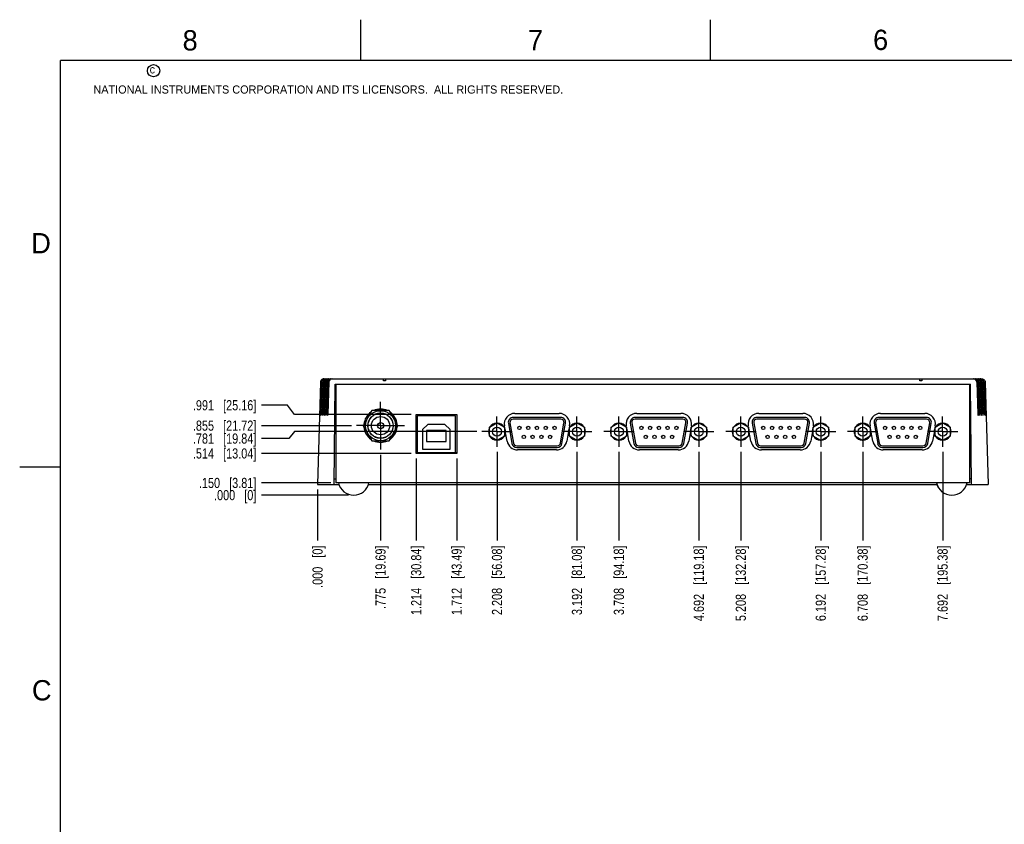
# Model space of a CAD drawing. Header units: inches. Extents: x 0 to 34, y 0 to 22.
# Tile 2 of 13: x 0 to 12.1, y 12.1 to 22. Entities that reach past the tile are written whole.
import ezdxf

# ---------------------------------------------------------------- set-up
doc = ezdxf.new("R2010")
doc.units = ezdxf.units.IN
doc.header["$LTSCALE"] = 1.87
doc.header["$MEASUREMENT"] = 0
doc.linetypes.add('CENTER', pattern=[0.6, 0.375, -0.075, 0.075, -0.075])
doc.layers.get('0').update_dxf_attribs({"linetype": 'CONTINUOUS'})
doc.layers.add('DEFAULT_1', color=7, linetype='CENTER')
doc.layers.add('DIMENSIONS', color=7, linetype='CONTINUOUS')
doc.styles.get("Standard").update_dxf_attribs({"font": 'txt', "width": 0.8})
doc.styles.add('TEXTSTYLE_2', font='txt')
doc.dimstyles.new('DIMSTYLE_1', dxfattribs={"dimtxt": 0.125, "dimasz": 0.18, "dimexe": 0.18, "dimexo": 0.0625, "dimgap": 0.09, "dimtad": 0, "dimtih": 1, "dimtoh": 1, "dimdec": 3, "dimzin": 4, "dimdsep": 46, "dimtxsty": 'STANDARD', "dimblk": '_FILLED', "dimblk1": '_FILLED', "dimblk2": '_FILLED', "dimcen": 0.09, "dimadec": 0, "dimazin": 0, "dimtp": 0.001, "dimtm": 0.001, "dimtfac": 1, "dimtdec": 3, "dimtofl": 0, "dimtmove": 0, "dimatfit": 3, "dimldrblk": '_FILLED', "dimfxl": 1, "dimtolj": 1, "dimtzin": 4, "dimarcsym": 0})

# ---------------------------------------------------------------- blocks, each defined once
blk = doc.blocks.new('*D0')
at = {"layer": 'DIMENSIONS', "color": 2, "linetype": 'CONTINUOUS'}
blk.add_line((3.828, 16.3), (2.975, 16.3), dxfattribs=at)
at = {"layer": 'DIMENSIONS', "color": 2, "linetype": 'CONTINUOUS', "insert": (2.912, 16.363), "char_height": 0.125, "width": 1.125, "attachment_point": 3, "line_spacing_factor": 0.9}
blk.add_mtext('.150{\\Ftxt.shx;\\W1.000000;\\H0.125000; }[3.81]', dxfattribs=at)
blk = doc.blocks.new('_FILLED')
at = {"color": 0, "linetype": 'BYBLOCK'}
blk.add_solid([(0, 0), (-1, 0.174), (-1, -0.174)], dxfattribs=at)
blk = doc.blocks.new('*D1')
at = {"layer": 'DIMENSIONS', "color": 2, "linetype": 'CONTINUOUS'}
blk.add_line((4.048, 16.15), (2.975, 16.15), dxfattribs=at)
at = {"layer": 'DIMENSIONS', "color": 2, "linetype": 'CONTINUOUS', "insert": (2.912, 16.213), "char_height": 0.125, "width": 0.825, "attachment_point": 3, "line_spacing_factor": 0.9}
blk.add_mtext('.000{\\Ftxt.shx;\\W1.000000;\\H0.125000; }[0]', dxfattribs=at)
blk = doc.blocks.new('*D2')
at = {"layer": 'DIMENSIONS', "color": 2, "linetype": 'CONTINUOUS'}
blk.add_line((4.817, 16.664), (2.975, 16.664), dxfattribs=at)
at = {"layer": 'DIMENSIONS', "color": 2, "linetype": 'CONTINUOUS', "insert": (2.912, 16.726), "char_height": 0.125, "width": 1.225, "attachment_point": 3, "line_spacing_factor": 0.9}
blk.add_mtext('.514{\\Ftxt.shx;\\W1.000000;\\H0.125000; }[13.04]', dxfattribs=at)
blk = doc.blocks.new('*D3')
at = {"layer": 'DIMENSIONS', "color": 2, "linetype": 'CONTINUOUS'}
for p, q in [((3.313, 16.846), (2.975, 16.846)), ((3.381, 16.932), (3.313, 16.846)), ((5.626, 16.932), (3.381, 16.932))]:
    blk.add_line(p, q, dxfattribs=at)
at = {"layer": 'DIMENSIONS', "color": 2, "linetype": 'CONTINUOUS', "insert": (2.912, 16.909), "char_height": 0.125, "width": 1.225, "attachment_point": 3, "line_spacing_factor": 0.9}
blk.add_mtext('.781{\\Ftxt.shx;\\W1.000000;\\H0.125000; }[19.84]', dxfattribs=at)
blk = doc.blocks.new('*D4')
at = {"layer": 'DIMENSIONS', "color": 2, "linetype": 'CONTINUOUS'}
blk.add_line((4.083, 17.005), (2.975, 17.005), dxfattribs=at)
at = {"layer": 'DIMENSIONS', "color": 2, "linetype": 'CONTINUOUS', "insert": (2.912, 17.068), "char_height": 0.125, "width": 1.225, "attachment_point": 3, "line_spacing_factor": 0.9}
blk.add_mtext('.855{\\Ftxt.shx;\\W1.000000;\\H0.125000; }[21.72]', dxfattribs=at)
blk = doc.blocks.new('*D5')
at = {"layer": 'DIMENSIONS', "color": 2, "linetype": 'CONTINUOUS'}
for p, q in [((3.295, 17.256), (2.975, 17.256)), ((3.381, 17.141), (3.295, 17.256)), ((4.817, 17.141), (3.381, 17.141))]:
    blk.add_line(p, q, dxfattribs=at)
at = {"layer": 'DIMENSIONS', "color": 2, "linetype": 'CONTINUOUS', "insert": (2.912, 17.319), "char_height": 0.125, "width": 1.225, "attachment_point": 3, "line_spacing_factor": 0.9}
blk.add_mtext('.991{\\Ftxt.shx;\\W1.000000;\\H0.125000; }[25.16]', dxfattribs=at)
blk = doc.blocks.new('*D6')
at = {"layer": 'DIMENSIONS', "color": 2, "linetype": 'CONTINUOUS'}
blk.add_line((4.441, 16.648), (4.441, 15.593), dxfattribs=at)
at = {"layer": 'DIMENSIONS', "color": 2, "linetype": 'CONTINUOUS', "insert": (4.378, 15.53), "char_height": 0.125, "width": 1.225, "attachment_point": 3, "rotation": 90, "line_spacing_factor": 0.9}
blk.add_mtext('.775{\\Ftxt.shx;\\W1.000000;\\H0.125000; }[19.69]', dxfattribs=at)
blk = doc.blocks.new('*D7')
at = {"layer": 'DIMENSIONS', "color": 2, "linetype": 'CONTINUOUS'}
blk.add_line((3.666, 16.218), (3.666, 15.593), dxfattribs=at)
at = {"layer": 'DIMENSIONS', "color": 2, "linetype": 'CONTINUOUS', "insert": (3.603, 15.53), "char_height": 0.125, "width": 0.825, "attachment_point": 3, "rotation": 90, "line_spacing_factor": 0.9}
blk.add_mtext('.000{\\Ftxt.shx;\\W1.000000;\\H0.125000; }[0]', dxfattribs=at)
blk = doc.blocks.new('*D8')
at = {"layer": 'DIMENSIONS', "color": 2, "linetype": 'CONTINUOUS'}
blk.add_line((4.88, 16.601), (4.88, 15.593), dxfattribs=at)
at = {"layer": 'DIMENSIONS', "color": 2, "linetype": 'CONTINUOUS', "insert": (4.817, 15.53), "char_height": 0.125, "width": 1.325, "attachment_point": 3, "rotation": 90, "line_spacing_factor": 0.9}
blk.add_mtext('1.214{\\Ftxt.shx;\\W1.000000;\\H0.125000; }[30.84]', dxfattribs=at)
blk = doc.blocks.new('*D9')
at = {"layer": 'DIMENSIONS', "color": 2, "linetype": 'CONTINUOUS'}
blk.add_line((5.378, 16.601), (5.378, 15.593), dxfattribs=at)
at = {"layer": 'DIMENSIONS', "color": 2, "linetype": 'CONTINUOUS', "insert": (5.315, 15.53), "char_height": 0.125, "width": 1.325, "attachment_point": 3, "rotation": 90, "line_spacing_factor": 0.9}
blk.add_mtext('1.712{\\Ftxt.shx;\\W1.000000;\\H0.125000; }[43.49]', dxfattribs=at)
blk = doc.blocks.new('*D10')
at = {"layer": 'DIMENSIONS', "color": 2, "linetype": 'CONTINUOUS'}
blk.add_line((5.874, 16.684), (5.874, 15.593), dxfattribs=at)
at = {"layer": 'DIMENSIONS', "color": 2, "linetype": 'CONTINUOUS', "insert": (5.811, 15.53), "char_height": 0.125, "width": 1.325, "attachment_point": 3, "rotation": 90, "line_spacing_factor": 0.9}
blk.add_mtext('2.208{\\Ftxt.shx;\\W1.000000;\\H0.125000; }[56.08]', dxfattribs=at)
blk = doc.blocks.new('*D11')
at = {"layer": 'DIMENSIONS', "color": 2, "linetype": 'CONTINUOUS'}
blk.add_line((6.858, 16.684), (6.858, 15.593), dxfattribs=at)
at = {"layer": 'DIMENSIONS', "color": 2, "linetype": 'CONTINUOUS', "insert": (6.795, 15.53), "char_height": 0.125, "width": 1.325, "attachment_point": 3, "rotation": 90, "line_spacing_factor": 0.9}
blk.add_mtext('3.192{\\Ftxt.shx;\\W1.000000;\\H0.125000; }[81.08]', dxfattribs=at)
blk = doc.blocks.new('*D12')
at = {"layer": 'DIMENSIONS', "color": 2, "linetype": 'CONTINUOUS'}
blk.add_line((7.374, 16.684), (7.374, 15.593), dxfattribs=at)
at = {"layer": 'DIMENSIONS', "color": 2, "linetype": 'CONTINUOUS', "insert": (7.311, 15.53), "char_height": 0.125, "width": 1.325, "attachment_point": 3, "rotation": 90, "line_spacing_factor": 0.9}
blk.add_mtext('3.708{\\Ftxt.shx;\\W1.000000;\\H0.125000; }[94.18]', dxfattribs=at)
blk = doc.blocks.new('*D13')
at = {"layer": 'DIMENSIONS', "color": 2, "linetype": 'CONTINUOUS'}
blk.add_line((8.358, 16.684), (8.358, 15.593), dxfattribs=at)
at = {"layer": 'DIMENSIONS', "color": 2, "linetype": 'CONTINUOUS', "insert": (8.295, 15.53), "char_height": 0.125, "width": 1.425, "attachment_point": 3, "rotation": 90, "line_spacing_factor": 0.9}
blk.add_mtext('4.692{\\Ftxt.shx;\\W1.000000;\\H0.125000; }[119.18]', dxfattribs=at)
blk = doc.blocks.new('*D14')
at = {"layer": 'DIMENSIONS', "color": 2, "linetype": 'CONTINUOUS'}
blk.add_line((8.874, 16.684), (8.874, 15.593), dxfattribs=at)
at = {"layer": 'DIMENSIONS', "color": 2, "linetype": 'CONTINUOUS', "insert": (8.811, 15.53), "char_height": 0.125, "width": 1.425, "attachment_point": 3, "rotation": 90, "line_spacing_factor": 0.9}
blk.add_mtext('5.208{\\Ftxt.shx;\\W1.000000;\\H0.125000; }[132.28]', dxfattribs=at)
blk = doc.blocks.new('*D15')
at = {"layer": 'DIMENSIONS', "color": 2, "linetype": 'CONTINUOUS'}
blk.add_line((9.858, 16.684), (9.858, 15.593), dxfattribs=at)
at = {"layer": 'DIMENSIONS', "color": 2, "linetype": 'CONTINUOUS', "insert": (9.795, 15.53), "char_height": 0.125, "width": 1.425, "attachment_point": 3, "rotation": 90, "line_spacing_factor": 0.9}
blk.add_mtext('6.192{\\Ftxt.shx;\\W1.000000;\\H0.125000; }[157.28]', dxfattribs=at)
blk = doc.blocks.new('*D16')
at = {"layer": 'DIMENSIONS', "color": 2, "linetype": 'CONTINUOUS'}
blk.add_line((10.374, 16.684), (10.374, 15.593), dxfattribs=at)
at = {"layer": 'DIMENSIONS', "color": 2, "linetype": 'CONTINUOUS', "insert": (10.311, 15.53), "char_height": 0.125, "width": 1.425, "attachment_point": 3, "rotation": 90, "line_spacing_factor": 0.9}
blk.add_mtext('6.708{\\Ftxt.shx;\\W1.000000;\\H0.125000; }[170.38]', dxfattribs=at)
blk = doc.blocks.new('*D17')
at = {"layer": 'DIMENSIONS', "color": 2, "linetype": 'CONTINUOUS'}
blk.add_line((11.358, 16.684), (11.358, 15.593), dxfattribs=at)
at = {"layer": 'DIMENSIONS', "color": 2, "linetype": 'CONTINUOUS', "insert": (11.295, 15.53), "char_height": 0.125, "width": 1.425, "attachment_point": 3, "rotation": 90, "line_spacing_factor": 0.9}
blk.add_mtext('7.692{\\Ftxt.shx;\\W1.000000;\\H0.125000; }[195.38]', dxfattribs=at)

msp = doc.modelspace()

# ---------------------------------------------------------------- linework, layer by layer
at = {"color": 2, "linetype": 'CONTINUOUS'}
for p, q in [((4.2, 21.5), (4.2, 22)), ((8.5, 21.5), (8.5, 22)), ((0, 16.5), (0.5, 16.5))]:
    msp.add_line(p, q, dxfattribs=at)
at = {"color": 7, "linetype": 'CONTINUOUS'}
for p, q in [((3.7534, 17.5805), (3.7608, 17.5805)), ((3.7755, 17.5805), (3.7828, 17.5805)), ((3.7975, 17.5805), (3.8049, 17.5805)), ((3.8195, 17.5805), (3.8269, 17.5805)), ((3.8388, 17.5805), (11.7427, 17.5805)), ((4.4782, 17.5555), (4.4782, 17.5805)), ((4.5032, 17.5805), (4.5032, 17.5555)), ((11.0782, 17.5555), (11.0783, 17.5805)), ((11.1033, 17.5805), (11.1032, 17.5555)), ((11.762, 17.5805), (11.7546, 17.5805)), ((11.784, 17.5805), (11.7766, 17.5805)), ((11.806, 17.5805), (11.7986, 17.5805)), ((11.8281, 17.5805), (11.8207, 17.5805)), ((3.6997, 17.5415), (3.6656, 16.2805)), ((3.7117, 17.5415), (3.7019, 17.1476)), ((3.7189, 17.5415), (3.7071, 17.1476)), ((3.7337, 17.5415), (3.724, 17.1476)), ((3.7409, 17.5415), (3.7291, 17.1476)), ((3.7558, 17.5415), (3.746, 17.1476)), ((3.763, 17.5415), (3.7512, 17.1476)), ((3.7778, 17.5415), (3.7681, 17.1476)), ((3.785, 17.5415), (3.7732, 17.1476)), ((3.7971, 17.5415), (3.7873, 17.1476)), ((3.8042, 17.5415), (3.7924, 17.1476)), ((3.8707, 16.2805), (3.8815, 17.5155)), ((3.8815, 17.5155), (11.7, 17.5155)), ((4.5032, 17.5555), (4.4782, 17.5555)), ((11.1032, 17.5555), (11.0782, 17.5555)), ((11.7107, 16.2805), (11.7, 17.5155)), ((11.7772, 17.5415), (11.789, 17.1476)), ((11.7844, 17.5415), (11.7942, 17.1476)), ((11.7965, 17.5415), (11.8083, 17.1476)), ((11.8037, 17.5415), (11.8134, 17.1476)), ((11.8185, 17.5415), (11.8303, 17.1476)), ((11.8257, 17.5415), (11.8355, 17.1476)), ((11.8406, 17.5415), (11.8524, 17.1476)), ((11.8478, 17.5415), (11.8575, 17.1476)), ((11.8626, 17.5415), (11.8744, 17.1476)), ((11.8698, 17.5415), (11.8796, 17.1476)), ((11.8818, 17.5415), (11.9159, 16.2805)), ((4.3339, 17.19), (4.2271, 17.005)), ((4.5476, 17.19), (4.3339, 17.19)), ((4.6544, 17.005), (4.5476, 17.19)), ((4.8907, 17.128), (4.8907, 16.675)), ((5.3647, 17.128), (4.8907, 17.128)), ((4.9473, 17.141), (4.9472, 17.128)), ((5.1588, 17.141), (5.159, 17.128)), ((5.3647, 16.675), (5.3647, 17.128)), ((6.6594, 17.1062), (6.072, 17.1062)), ((6.6594, 17.0865), (6.072, 17.0865)), ((8.1594, 17.1062), (7.572, 17.1062)), ((8.1594, 17.0865), (7.572, 17.0865)), ((9.6594, 17.1062), (9.072, 17.1062)), ((9.6594, 17.0865), (9.072, 17.0865)), ((11.1594, 17.1062), (10.572, 17.1062)), ((11.1594, 17.0865), (10.572, 17.0865)), ((4.2271, 17.005), (4.3339, 16.82)), ((4.5476, 16.82), (4.6544, 17.005)), ((5.0227, 17.021), (4.9577, 16.956)), ((5.2327, 17.021), (5.0227, 17.021)), ((5.2977, 16.956), (5.2327, 17.021)), ((5.7799, 16.9858), (5.8736, 17.04)), ((5.7799, 16.8776), (5.7799, 16.9858)), ((5.8736, 17.04), (5.9674, 16.9858)), ((5.9674, 16.9858), (5.9674, 16.8776)), ((6.0138, 17.0369), (6.058, 16.7865)), ((6.0332, 17.0403), (6.0774, 16.7899)), ((6.654, 16.7899), (6.6981, 17.0403)), ((6.6734, 16.7865), (6.7175, 17.0369)), ((6.7639, 16.9858), (6.8576, 17.04)), ((6.7639, 16.8776), (6.7639, 16.9858)), ((6.8576, 17.04), (6.9514, 16.9858)), ((6.9514, 16.9858), (6.9514, 16.8776)), ((7.2799, 16.9858), (7.3736, 17.04)), ((7.2799, 16.8776), (7.2799, 16.9858)), ((7.3736, 17.04), (7.4674, 16.9858)), ((7.4674, 16.9858), (7.4674, 16.8776)), ((7.5138, 17.0369), (7.558, 16.7865)), ((7.5332, 17.0403), (7.5774, 16.7899)), ((8.154, 16.7899), (8.1981, 17.0403)), ((8.1734, 16.7865), (8.2175, 17.0369)), ((8.2639, 16.9858), (8.3576, 17.04)), ((8.2639, 16.8776), (8.2639, 16.9858)), ((8.3576, 17.04), (8.4514, 16.9858)), ((8.4514, 16.9858), (8.4514, 16.8776)), ((8.7799, 16.9858), (8.8736, 17.04)), ((8.7799, 16.8776), (8.7799, 16.9858)), ((8.8736, 17.04), (8.9674, 16.9858)), ((8.9674, 16.9858), (8.9674, 16.8776)), ((9.0138, 17.0369), (9.058, 16.7865)), ((9.0332, 17.0403), (9.0774, 16.7899)), ((9.654, 16.7899), (9.6981, 17.0403)), ((9.6734, 16.7865), (9.7175, 17.0369)), ((9.7639, 16.9858), (9.8576, 17.04)), ((9.7639, 16.8776), (9.7639, 16.9858)), ((9.8576, 17.04), (9.9514, 16.9858)), ((9.9514, 16.9858), (9.9514, 16.8776)), ((10.2799, 16.9858), (10.3736, 17.04)), ((10.2799, 16.8776), (10.2799, 16.9858)), ((10.3736, 17.04), (10.4674, 16.9858)), ((10.4674, 16.9858), (10.4674, 16.8776)), ((10.5138, 17.0369), (10.558, 16.7865)), ((10.5332, 17.0403), (10.5774, 16.7899)), ((11.154, 16.7899), (11.1981, 17.0403)), ((11.1734, 16.7865), (11.2175, 17.0369)), ((11.2639, 16.9858), (11.3576, 17.04)), ((11.2639, 16.8776), (11.2639, 16.9858)), ((11.3576, 17.04), (11.4514, 16.9858)), ((11.4514, 16.9858), (11.4514, 16.8776)), ((4.8907, 16.9305), (4.8797, 16.9305)), ((4.9577, 16.956), (4.9577, 16.715)), ((5.0077, 16.947), (5.0077, 16.812)), ((5.2477, 16.947), (5.0077, 16.947)), ((5.2477, 16.812), (5.2477, 16.947)), ((5.2977, 16.715), (5.2977, 16.956)), ((5.8736, 16.8234), (5.7799, 16.8776)), ((5.9674, 16.8776), (5.8736, 16.8234)), ((5.9674, 16.9395), (5.9778, 16.9395)), ((5.9778, 16.924), (5.9674, 16.924)), ((6.7639, 16.9395), (6.7534, 16.9395)), ((6.7534, 16.924), (6.7639, 16.924)), ((6.8576, 16.8234), (6.7639, 16.8776)), ((6.9514, 16.8776), (6.8576, 16.8234)), ((7.2799, 16.9395), (7.2694, 16.9395)), ((7.2694, 16.924), (7.2799, 16.924)), ((7.3736, 16.8234), (7.2799, 16.8776)), ((7.4674, 16.8776), (7.3736, 16.8234)), ((8.2639, 16.9395), (8.2534, 16.9395)), ((8.2534, 16.924), (8.2639, 16.924)), ((8.3576, 16.8234), (8.2639, 16.8776)), ((8.4514, 16.8776), (8.3576, 16.8234)), ((8.7799, 16.9395), (8.7694, 16.9395)), ((8.7694, 16.924), (8.7799, 16.924)), ((8.8736, 16.8234), (8.7799, 16.8776)), ((8.9674, 16.8776), (8.8736, 16.8234)), ((9.7639, 16.9395), (9.7534, 16.9395)), ((9.7534, 16.924), (9.7639, 16.924)), ((9.8576, 16.8234), (9.7639, 16.8776)), ((9.9514, 16.8776), (9.8576, 16.8234)), ((10.2799, 16.9395), (10.2694, 16.9395)), ((10.2694, 16.924), (10.2799, 16.924)), ((10.3736, 16.8234), (10.2799, 16.8776)), ((10.4674, 16.8776), (10.3736, 16.8234)), ((11.2639, 16.9395), (11.2534, 16.9395)), ((11.2534, 16.924), (11.2639, 16.924)), ((11.3576, 16.8234), (11.2639, 16.8776)), ((11.4514, 16.8776), (11.3576, 16.8234)), ((4.3339, 16.82), (4.5476, 16.82)), ((4.8797, 16.737), (4.8907, 16.737)), ((5.0077, 16.812), (5.2477, 16.812)), ((6.1161, 16.7574), (6.6152, 16.7574)), ((6.1161, 16.7377), (6.6152, 16.7377)), ((7.6161, 16.7574), (8.1152, 16.7574)), ((7.6161, 16.7377), (8.1152, 16.7377)), ((9.1161, 16.7574), (9.6152, 16.7574)), ((9.1161, 16.7377), (9.6152, 16.7377)), ((10.6161, 16.7574), (11.1152, 16.7574)), ((10.6161, 16.7377), (11.1152, 16.7377)), ((4.8907, 16.689), (4.8797, 16.689)), ((4.8797, 16.684), (4.8907, 16.684)), ((4.8797, 16.675), (5.3777, 16.675)), ((4.9577, 16.715), (5.2977, 16.715)), ((3.6656, 16.2805), (3.9292, 16.2805)), ((3.8714, 16.3505), (3.8907, 16.3505)), ((4.2923, 16.2805), (11.2872, 16.2805)), ((11.6523, 16.2805), (11.9159, 16.2805)), ((11.7101, 16.3505), (11.6907, 16.3505))]:
    msp.add_line(p, q, dxfattribs=at)
at = {"color": 3, "linetype": 'CONTINUOUS'}
for p, q in [((3.8907, 17.5155), (3.8907, 16.3005)), ((11.6907, 16.3005), (11.6907, 17.5155)), ((4.8797, 16.664), (4.8797, 17.141)), ((4.8797, 17.141), (5.3777, 17.141)), ((5.3777, 17.141), (5.3777, 16.664)), ((6.0946, 17.1567), (6.6366, 17.1567)), ((7.5946, 17.1567), (8.1366, 17.1567)), ((9.0946, 17.1567), (9.6366, 17.1567)), ((10.5946, 17.1567), (11.1366, 17.1567)), ((5.9699, 16.9718), (5.9646, 17.0018)), ((6.7666, 17.0018), (6.7613, 16.9718)), ((7.4699, 16.9717), (7.4646, 17.0018)), ((8.2666, 17.0018), (8.2613, 16.9718)), ((8.9699, 16.9717), (8.9646, 17.0018)), ((9.7666, 17.0018), (9.7613, 16.9718)), ((10.4699, 16.9717), (10.4646, 17.0018)), ((11.2666, 17.0018), (11.2613, 16.9718)), ((5.9974, 16.8158), (5.9757, 16.9391)), ((6.7555, 16.9391), (6.7338, 16.8158)), ((7.4974, 16.8158), (7.4778, 16.9268)), ((8.2555, 16.9391), (8.2338, 16.8158)), ((8.9974, 16.8158), (8.9778, 16.9268)), ((9.7555, 16.9391), (9.7338, 16.8158)), ((10.4974, 16.8158), (10.4778, 16.9268)), ((11.2555, 16.9391), (11.2338, 16.8158)), ((5.3777, 16.664), (4.8797, 16.664)), ((6.6038, 16.7067), (6.1274, 16.7067)), ((8.1038, 16.7067), (7.6274, 16.7067)), ((9.6038, 16.7067), (9.1274, 16.7067)), ((11.1038, 16.7067), (10.6274, 16.7067)), ((11.6907, 16.3005), (3.8907, 16.3005))]:
    msp.add_line(p, q, dxfattribs=at)
at = {"color": 7, "linetype": 'CONTINUOUS', "const_width": 0.02}
for points in [[(0.5, 21.5), (0.5, 0.5)], [(33.5, 21.5), (0.5, 21.5)]]:
    msp.add_lwpolyline(points, dxfattribs=at)
at = {"color": 2, "linetype": 'CONTINUOUS'}
msp.add_circle((1.6484, 21.3727), 0.0754, dxfattribs=at)
at = {"color": 7, "linetype": 'CONTINUOUS'}
for centre, radius in [((4.4407, 17.005), 0.1845), ((4.4407, 17.005), 0.1562), ((4.4407, 17.005), 0.154), ((4.4407, 17.005), 0.1125), ((4.4407, 17.005), 0.038), ((5.8736, 16.9317), 0.055), ((6.1499, 16.9779), 0.0205), ((6.2578, 16.9779), 0.0205), ((6.3657, 16.9779), 0.0205), ((6.4735, 16.9779), 0.0205), ((6.5814, 16.9779), 0.0205), ((6.8576, 16.9317), 0.055), ((7.3736, 16.9317), 0.055), ((7.6499, 16.9779), 0.0205), ((7.7578, 16.9779), 0.0205), ((7.8657, 16.9779), 0.0205), ((7.9735, 16.9779), 0.0205), ((8.0814, 16.9779), 0.0205), ((8.3576, 16.9317), 0.055), ((8.8736, 16.9317), 0.055), ((9.1499, 16.9779), 0.0205), ((9.2578, 16.9779), 0.0205), ((9.3657, 16.9779), 0.0205), ((9.4735, 16.9779), 0.0205), ((9.5814, 16.9779), 0.0205), ((9.8576, 16.9317), 0.055), ((10.3736, 16.9317), 0.055), ((10.6499, 16.9779), 0.0205), ((10.7578, 16.9779), 0.0205), ((10.8657, 16.9779), 0.0205), ((10.9735, 16.9779), 0.0205), ((11.0814, 16.9779), 0.0205), ((11.3576, 16.9317), 0.055), ((6.2039, 16.8661), 0.0205), ((6.3117, 16.8661), 0.0205), ((6.4196, 16.8661), 0.0205), ((6.5275, 16.8661), 0.0205), ((7.7039, 16.8661), 0.0205), ((7.8117, 16.8661), 0.0205), ((7.9196, 16.8661), 0.0205), ((8.0275, 16.8661), 0.0205), ((9.2039, 16.8661), 0.0205), ((9.3117, 16.8661), 0.0205), ((9.4196, 16.8661), 0.0205), ((9.5275, 16.8661), 0.0205), ((10.7039, 16.8661), 0.0205), ((10.8117, 16.8661), 0.0205), ((10.9196, 16.8661), 0.0205), ((11.0275, 16.8661), 0.0205)]:
    msp.add_circle(centre, radius, dxfattribs=at)
for centre, radius, start, end in [((3.738, 17.5405), 0.0383, 171.84614, 178.42487), ((11.8435, 17.5405), 0.0383, 1.57513, 8.15386), ((4.4407, 17.005), 0.205, 64.59594, 115.40406), ((4.4407, 17.005), 0.205, 124.70632, 175.21154), ((4.4407, 17.005), 0.205, 4.78846, 55.29368), ((6.072, 17.0472), 0.0591, 90, 190), ((6.072, 17.0472), 0.0394, 90, 190), ((6.6594, 17.0472), 0.0591, 350, 90), ((6.6594, 17.0472), 0.0394, 350, 90), ((7.572, 17.0472), 0.0591, 90, 190), ((7.572, 17.0472), 0.0394, 90, 190), ((8.1594, 17.0472), 0.0591, 350, 90), ((8.1594, 17.0472), 0.0394, 350, 90), ((9.072, 17.0472), 0.0591, 90, 190), ((9.072, 17.0472), 0.0394, 90, 190), ((9.6594, 17.0472), 0.0591, 350, 90), ((9.6594, 17.0472), 0.0394, 350, 90), ((10.572, 17.0472), 0.0591, 90, 190), ((10.572, 17.0472), 0.0394, 90, 190), ((11.1594, 17.0472), 0.0591, 350, 90), ((11.1594, 17.0472), 0.0394, 350, 90), ((4.4407, 17.005), 0.205, 184.78846, 235.29368), ((4.4407, 17.005), 0.205, 304.70632, 355.21154), ((5.8736, 16.9317), 0.1045, 154.04466, 205.95534), ((5.8736, 16.9317), 0.1045, 93.83052, 145.9513), ((5.8736, 16.9317), 0.1045, 34.05594, 86.18933), ((5.8736, 16.9317), 0.1045, 4.25311, 25.94692), ((6.8576, 16.9317), 0.1045, 154.05308, 175.74689), ((6.8576, 16.9317), 0.1045, 93.81067, 145.94406), ((6.8576, 16.9317), 0.1045, 34.0487, 86.16948), ((6.8576, 16.9317), 0.1045, 334.04466, 25.95534), ((7.3736, 16.9317), 0.1045, 154.05308, 175.74689), ((7.3736, 16.9317), 0.1045, 93.81067, 145.94406), ((7.3736, 16.9317), 0.1045, 34.0487, 86.16948), ((7.3736, 16.9317), 0.1045, 334.04466, 25.95534), ((8.3576, 16.9317), 0.1045, 154.05308, 175.74689), ((8.3576, 16.9317), 0.1045, 93.81067, 145.94406), ((8.3576, 16.9317), 0.1045, 34.0487, 86.16948), ((8.3576, 16.9317), 0.1045, 334.04466, 25.95534), ((8.8736, 16.9317), 0.1045, 154.05308, 175.74689), ((8.8736, 16.9317), 0.1045, 93.81067, 145.94406), ((8.8736, 16.9317), 0.1045, 34.0487, 86.16948), ((8.8736, 16.9317), 0.1045, 334.04466, 25.95534), ((9.8576, 16.9317), 0.1045, 154.05308, 175.74689), ((9.8576, 16.9317), 0.1045, 93.81067, 145.94406), ((9.8576, 16.9317), 0.1045, 34.0487, 86.16948), ((9.8576, 16.9317), 0.1045, 334.04466, 25.95534), ((10.3736, 16.9317), 0.1045, 154.05308, 175.74689), ((10.3736, 16.9317), 0.1045, 93.81067, 145.94406), ((10.3736, 16.9317), 0.1045, 34.0487, 86.16948), ((10.3736, 16.9317), 0.1045, 334.04466, 25.95534), ((11.3576, 16.9317), 0.1045, 154.05308, 175.74689), ((11.3576, 16.9317), 0.1045, 93.81067, 145.94406), ((11.3576, 16.9317), 0.1045, 34.0487, 86.16948), ((11.3576, 16.9317), 0.1045, 334.04466, 25.95534), ((5.8736, 16.9317), 0.1045, 214.0487, 266.16948), ((5.8736, 16.9317), 0.1045, 273.81067, 325.94406), ((5.8736, 16.9317), 0.1045, 334.05308, 355.74689), ((6.8576, 16.9317), 0.1045, 184.25311, 205.94692), ((6.8576, 16.9317), 0.1045, 214.05594, 266.18933), ((6.8576, 16.9317), 0.1045, 273.83052, 325.9513), ((7.3736, 16.9317), 0.1045, 184.25311, 205.94692), ((7.3736, 16.9317), 0.1045, 214.05594, 266.18933), ((7.3736, 16.9317), 0.1045, 273.83052, 325.9513), ((8.3576, 16.9317), 0.1045, 184.25311, 205.94692), ((8.3576, 16.9317), 0.1045, 214.05594, 266.18933), ((8.3576, 16.9317), 0.1045, 273.83052, 325.9513), ((8.8736, 16.9317), 0.1045, 184.25311, 205.94692), ((8.8736, 16.9317), 0.1045, 214.05594, 266.18933), ((8.8736, 16.9317), 0.1045, 273.83052, 325.9513), ((9.8576, 16.9317), 0.1045, 184.25311, 205.94692), ((9.8576, 16.9317), 0.1045, 214.05594, 266.18933), ((9.8576, 16.9317), 0.1045, 273.83052, 325.9513), ((10.3736, 16.9317), 0.1045, 184.25311, 205.94692), ((10.3736, 16.9317), 0.1045, 214.05594, 266.18933), ((10.3736, 16.9317), 0.1045, 273.83052, 325.9513), ((11.3576, 16.9317), 0.1045, 184.25311, 205.94692), ((11.3576, 16.9317), 0.1045, 214.05594, 266.18933), ((11.3576, 16.9317), 0.1045, 273.83052, 325.9513), ((4.4407, 17.005), 0.205, 244.59594, 295.40406), ((6.1161, 16.7968), 0.0591, 190, 270), ((6.1161, 16.7968), 0.0394, 190, 270), ((6.6152, 16.7968), 0.0394, 270, 350), ((6.6152, 16.7968), 0.0591, 270, 350), ((7.6161, 16.7968), 0.0591, 190, 270), ((7.6161, 16.7968), 0.0394, 190, 270), ((8.1152, 16.7968), 0.0394, 270, 350), ((8.1152, 16.7968), 0.0591, 270, 350), ((9.1161, 16.7968), 0.0591, 190, 270), ((9.1161, 16.7968), 0.0394, 190, 270), ((9.6152, 16.7968), 0.0394, 270, 350), ((9.6152, 16.7968), 0.0591, 270, 350), ((10.6161, 16.7968), 0.0591, 190, 270), ((10.6161, 16.7968), 0.0394, 190, 270), ((11.1152, 16.7968), 0.0394, 270, 350), ((11.1152, 16.7968), 0.0591, 270, 350), ((4.1107, 16.3427), 0.1922, 192.68038, 347.31962), ((11.4687, 16.3427), 0.1922, 192.68038, 270.29903), ((11.4707, 16.3427), 0.1922, 192.68038, 347.31962)]:
    msp.add_arc(centre, radius, start, end, dxfattribs=at)
at = {"color": 3, "linetype": 'CONTINUOUS'}
for centre, start, end in [((6.0946, 17.0247), 90, 190), ((6.6366, 17.0247), 350, 90), ((7.5946, 17.0247), 90, 190), ((8.1366, 17.0247), 350, 90), ((9.0946, 17.0247), 90, 190), ((9.6366, 17.0247), 350, 90), ((10.5946, 17.0247), 90, 190), ((11.1366, 17.0247), 350, 90), ((6.1274, 16.8387), 190, 270), ((6.6038, 16.8387), 270, 350), ((7.6274, 16.8387), 190, 270), ((8.1038, 16.8387), 270, 350), ((9.1274, 16.8387), 190, 270), ((9.6038, 16.8387), 270, 350), ((10.6274, 16.8387), 190, 270), ((11.1038, 16.8387), 270, 350)]:
    msp.add_arc(centre, 0.132, start, end, dxfattribs=at)
at = {"color": 7, "linetype": 'CONTINUOUS'}
for centre, major_axis, ratio, start_param, end_param in [((3.7535, 17.5405), (0.0418, -0.0012), 0.9562607, 7.8828444, 9.4274608), ((3.7607, 17.5405), (0.0418, 0.0012), 0.9562607, 7.8251189, 9.3697353), ((3.7756, 17.5405), (0.0418, -0.0012), 0.9562607, 7.8828444, 9.4274608), ((3.7827, 17.5405), (0.0418, 0.0012), 0.9562607, 7.8251189, 9.3697353), ((3.7976, 17.5405), (0.0418, -0.0012), 0.9562607, 7.8828444, 9.4274608), ((3.8048, 17.5405), (0.0418, 0.0012), 0.9562607, 7.8251189, 9.3697353), ((3.8196, 17.5405), (0.0418, -0.0012), 0.9562607, 7.8828444, 9.4274608), ((3.8268, 17.5405), (0.0418, 0.0012), 0.9562607, 7.8251189, 9.3697353), ((3.8389, 17.5405), (0.0418, -0.0012), 0.9562607, 7.8828444, 9.4274608), ((3.8461, 17.5405), (0.0418, 0.0012), 0.9562607, 7.8251189, 9.3697353), ((11.7354, 17.5405), (0.0418, -0.0012), 0.9562607, 0.0550427, 1.5996591), ((11.7426, 17.5405), (0.0418, 0.0012), 0.9562607, -0.0026828, 1.5419336), ((11.7547, 17.5405), (0.0418, -0.0012), 0.9562607, 0.0550427, 1.5996591), ((11.7618, 17.5405), (0.0418, 0.0012), 0.9562607, -0.0026828, 1.5419336), ((11.7767, 17.5405), (0.0418, -0.0012), 0.9562607, 0.0550427, 1.5996591), ((11.7839, 17.5405), (0.0418, 0.0012), 0.9562607, -0.0026828, 1.5419336), ((11.7987, 17.5405), (0.0418, -0.0012), 0.9562607, 0.0550427, 1.5996591), ((11.8059, 17.5405), (0.0418, 0.0012), 0.9562607, -0.0026828, 1.5419336), ((11.8208, 17.5405), (0.0418, -0.0012), 0.9562607, 0.0550427, 1.5996591), ((11.828, 17.5405), (0.0418, 0.0012), 0.9562607, -0.0026828, 1.5419336), ((3.7045, 17.1479), (0.0005, 0.0174), 0.1477627, -4.6907993, -1.5841133), ((3.7266, 17.1479), (0.0005, 0.0174), 0.1477627, -4.6907993, -1.5841133), ((3.7486, 17.1479), (0.0005, 0.0174), 0.1477627, -4.6907993, -1.5841133), ((3.7706, 17.1479), (0.0005, 0.0174), 0.1477627, -4.6907993, -1.5841133), ((3.7899, 17.1479), (0.0005, 0.0174), 0.1477627, -4.6907993, -1.5841133), ((11.7916, 17.1479), (-0.0005, 0.0174), 0.1477627, 1.5841133, 4.6907993), ((11.8108, 17.1479), (-0.0005, 0.0174), 0.1477627, 1.5841133, 4.6907993), ((11.8329, 17.1479), (-0.0005, 0.0174), 0.1477627, 1.5841133, 4.6907993), ((11.8549, 17.1479), (-0.0005, 0.0174), 0.1477627, 1.5841133, 4.6907993), ((11.877, 17.1479), (-0.0005, 0.0174), 0.1477627, 1.5841133, 4.6907993)]:
    msp.add_ellipse(centre, major_axis=major_axis, ratio=ratio, start_param=start_param, end_param=end_param, dxfattribs=at)
for points, knots in [([(3.7126, 17.5695), (3.7092, 17.5664), (3.7036, 17.5592), (3.7007, 17.5504), (3.7001, 17.5459)], [0, 0, 0, 0, 0.4985644, 1, 1, 1, 1]), ([(3.741, 17.5805), (3.7359, 17.5805), (3.7254, 17.5786), (3.7164, 17.573), (3.7126, 17.5695)], [0, 0, 0, 0, 0.4991403, 1, 1, 1, 1]), ([(11.8405, 17.5805), (11.8456, 17.5805), (11.8561, 17.5786), (11.8651, 17.573), (11.8689, 17.5695)], [0, 0, 0, 0, 0.4991403, 1, 1, 1, 1]), ([(11.8689, 17.5695), (11.8723, 17.5664), (11.8779, 17.5592), (11.8808, 17.5504), (11.8814, 17.5459)], [0, 0, 0, 0, 0.4985644, 1, 1, 1, 1])]:
    msp.add_open_spline(points, degree=3, knots=knots, dxfattribs=at)
at = {"layer": 'DEFAULT_1', "color": 7, "linetype": 'CENTER'}
for p, q in [((4.4407, 17.0054), (4.4407, 17.3004)), ((5.8736, 16.9317), (5.8736, 17.1167)), ((6.8576, 16.9317), (6.8576, 17.1167)), ((7.3736, 16.9317), (7.3736, 17.1167)), ((8.3576, 16.9317), (8.3576, 17.1167)), ((8.8736, 16.9317), (8.8736, 17.1167)), ((9.8576, 16.9317), (9.8576, 17.1167)), ((10.3736, 16.9317), (10.3736, 17.1167)), ((11.3576, 16.9317), (11.3576, 17.1167)), ((4.4407, 17.0054), (4.1457, 17.0054)), ((4.4407, 17.0054), (4.4407, 16.7104)), ((4.4407, 17.0054), (4.7357, 17.0054)), ((5.8736, 16.9317), (5.6886, 16.9317)), ((5.8736, 16.9317), (5.8736, 16.7467)), ((5.8736, 16.9317), (6.0586, 16.9317)), ((6.8576, 16.9317), (6.6726, 16.9317)), ((6.8576, 16.9317), (6.8576, 16.7467)), ((6.8576, 16.9317), (7.0426, 16.9317)), ((7.3736, 16.9317), (7.1886, 16.9317)), ((7.3736, 16.9317), (7.3736, 16.7467)), ((7.3736, 16.9317), (7.5586, 16.9317)), ((8.3576, 16.9317), (8.1726, 16.9317)), ((8.3576, 16.9317), (8.5426, 16.9317)), ((8.3576, 16.9317), (8.3576, 16.7467)), ((8.8736, 16.9317), (8.6886, 16.9317)), ((8.8736, 16.9317), (9.0586, 16.9317)), ((8.8736, 16.9317), (8.8736, 16.7467)), ((9.8576, 16.9317), (9.6726, 16.9317)), ((9.8576, 16.9317), (10.0426, 16.9317)), ((9.8576, 16.9317), (9.8576, 16.7467)), ((10.3736, 16.9317), (10.1886, 16.9317)), ((10.3736, 16.9317), (10.5586, 16.9317)), ((10.3736, 16.9317), (10.3736, 16.7467)), ((11.3576, 16.9317), (11.1726, 16.9317)), ((11.3576, 16.9317), (11.5426, 16.9317)), ((11.3576, 16.9317), (11.3576, 16.7467))]:
    msp.add_line(p, q, dxfattribs=at)

# ---------------------------------------------------------------- texts
at = {"color": 2, "linetype": 'CONTINUOUS', "attachment_point": 1, "line_spacing_factor": 0.9, "style": 'TEXTSTYLE_2'}
for s, insert, char_height, width in [('8', (2.0046, 21.8713), 0.25, 0.25), ('7', (6.2556, 21.8743), 0.25, 0.25), ('6', (10.5012, 21.8772), 0.25, 0.25), ('c', (1.599, 21.4388), 0.1, 0.1), ('NATIONAL INSTRUMENTS CORPORATION AND ITS LICENSORS.  ALL RIGHTS RESERVED.', (0.9071, 21.1911), 0.1, 7.3), ('D', (0.1424, 19.375), 0.25, 0.25), ('C', (0.1508, 13.8746), 0.25, 0.25)]:
    msp.add_mtext(s, dxfattribs=dict(at, insert=insert, char_height=char_height, width=width))

# ---------------------------------------------------------------- dimensions: what is measured, and where the dimension line sits
at = {"layer": 'DIMENSIONS', "color": 2, "linetype": 'CONTINUOUS'}
for feature_location, offset, dtype, origin, picture, middle in [((4.817245, 17.1409687), (-1.8423893, 0.1152738), 0, (4.879745, 16.1504688), '*D5', (2.0498557, 17.2562425)), ((4.0832, 17.0054), (-1.1084, 0), 0, (4.1457, 16.1505), '*D4', (2.0499, 17.0054)), ((5.6261, 16.9317), (-2.6512, -0.0855), 0, (5.6886, 16.1505), '*D3', (2.0499, 16.8462)), ((4.817245, 16.6639687), (-1.8423893, 0), 0, (4.879745, 16.1504688), '*D2', (2.0498557, 16.6639687)), ((5.8736, 16.6842), (0, -1.0912), 1, (3.6656, 16.7467), '*D10', (6.008, 14.5998)), ((6.8576, 16.6842), (0, -1.0912), 1, (3.6656, 16.7467), '*D11', (6.992, 14.5998)), ((7.3736, 16.6842), (0, -1.0912), 1, (3.6656, 16.7467), '*D12', (7.508, 14.5998)), ((8.3576, 16.6842), (0, -1.0912), 1, (3.6656, 16.7467), '*D13', (8.5144, 14.5498)), ((8.8736, 16.6842), (0, -1.0912), 1, (3.6656, 16.7467), '*D14', (9.0304, 14.5498)), ((9.8576, 16.6842), (0, -1.0912), 1, (3.6656, 16.7467), '*D15', (10.0144, 14.5498)), ((10.3736, 16.6842), (0, -1.0912), 1, (3.6656, 16.7467), '*D16', (10.5304, 14.5498)), ((11.3576, 16.6842), (0, -1.0912), 1, (3.6656, 16.7467), '*D17', (11.5144, 14.5498)), ((4.8797, 16.6015), (0, -1.0085), 1, (3.6656, 16.664), '*D8', (5.0142, 14.5998)), ((5.3777, 16.6015), (0, -1.0085), 1, (3.6656, 16.664), '*D9', (5.5122, 14.5998)), ((4.4407, 16.6479), (0, -1.055), 1, (3.6656, 16.2805), '*D6', (4.5752, 14.6945)), ((3.8282, 16.3005), (-0.8534, 0), 0, (4.1107, 16.1505), '*D0', (2.0999, 16.3005)), ((3.6655525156, 16.21796875), (0, -0.625), 1, (3.6655525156, 16.28046875), '*D7', (3.7775709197, 14.8944695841)), ((4.0482450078, 16.15046875), (-1.0733893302, 0), 0, (4.1107450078, 16.15046875), '*D1', (2.2498556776, 16.15046875))]:
    dim = msp.add_ordinate_dim(feature_location=feature_location, offset=offset, dtype=dtype, origin=origin, dimstyle='DIMSTYLE_1', dxfattribs=at)
    dim.commit()
    dim.dimension.update_dxf_attribs({"geometry": picture, "text_midpoint": middle})

doc.saveas('drawing.dxf')
